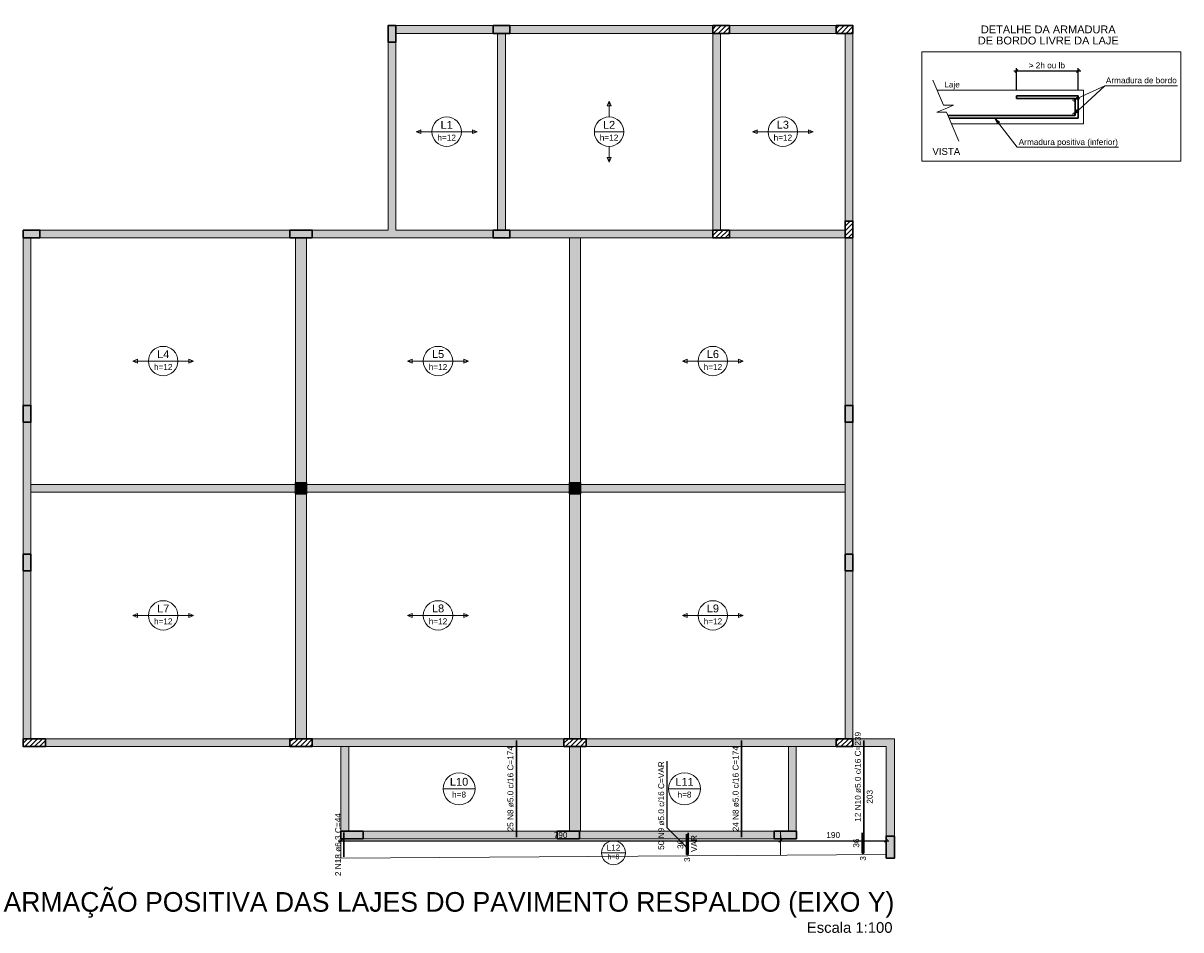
# Model space of a CAD drawing. Header units: millimetres. Extents: x 1434 to 2277, y -793 to -278.
# Tile 7 of 111: x 1501 to 1543, y -755 to -723. Entities that reach past the tile are written whole.
import ezdxf

# ---------------------------------------------------------------- set-up
doc = ezdxf.new("R2010")
doc.units = ezdxf.units.MM
doc.linetypes.add('DASHDOT', pattern=[25.4, 12.7, -6.35, 0, -6.35])
for name, color, linetype, lineweight in [('Cotas', 1, 'Continuous', 0), ('Descrição da armadura', 7, 'Continuous', 5), ('DT-Arm complementar', 5, 'Continuous', 5), ('DT-Armadura', 1, 'Continuous', 30), ('DT-Armadura positiva', 2, 'Continuous', 30), ('DT-Cotas', 9, 'Continuous', 5), ('DT-Forma', 5, 'Continuous', 5), ('DT-Hachura pilar em laje', 252, 'Continuous', 5), ('DT-Hachura viga em laje', 254, 'Continuous', 5), ('DT-Indicações', 9, 'Continuous', 5), ('DT-Pontilhado', 9, 'DASHDOT', 5), ('DT-Relação do aço', 250, 'Continuous', 5), ('DT-Textos', 7, 'Continuous', 5), ('DT-Título', 250, 'Continuous', 20), ('FO-Pilares', 4, 'Continuous', 30), ('FO-Vigas', 1, 'Continuous', 20), ('Textos armaduras', 7, 'Continuous', 5)]:
    doc.layers.add(name, color=color, linetype=linetype, lineweight=lineweight)
doc.styles.add('ARIAL', font='arial.ttf')
doc.styles.get("Standard").update_dxf_attribs({"font": 'arial.ttf'})
doc.dimstyles.get("Standard").update_dxf_attribs({"dimtxt": 0.18, "dimasz": 0.18, "dimexe": 0.18, "dimexo": 0.0625, "dimgap": 0.09, "dimtad": 0, "dimtih": 1, "dimtoh": 1, "dimdec": 4, "dimzin": 0, "dimdsep": 46, "dimtxsty": 'Standard', "dimcen": 0.09, "dimadec": 0, "dimazin": 0, "dimtfac": 1, "dimtdec": 4, "dimtofl": 0, "dimtmove": 0, "dimatfit": 3, "dimfxl": 1, "dimtolj": 1, "dimtzin": 0, "dimarcsym": 0})
doc.dimstyles.new('UM_50.000000', dxfattribs={"dimtxt": 0.18, "dimasz": 0.1, "dimexe": 0.1, "dimexo": 0.2, "dimgap": 0, "dimtad": 1, "dimtih": 1, "dimtoh": 1, "dimdec": 1, "dimlfac": 50, "dimzin": 0, "dimdsep": 46, "dimtxsty": 'Standard', "dimcen": 0.09, "dimdle": 0.1, "dimadec": 1, "dimazin": 2, "dimtfac": 1, "dimtdec": 4, "dimtofl": 0, "dimtmove": 0, "dimatfit": 3, "dimfxl": 1, "dimtolj": 1, "dimarcsym": 0})
pattern_1 = [(45, (1495.80245, -1622.31054), (-0.088388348, 0.088388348), [])]

# ---------------------------------------------------------------- blocks, each defined once
blk = doc.blocks.new('_Oblique')
at = {"color": 0, "linetype": 'ByBlock', "lineweight": -2}
blk.add_line((-0.5, -0.5), (0.5, 0.5), dxfattribs=at)
blk = doc.blocks.new('*D714')
at = {"layer": 'DT-Cotas', "color": 0, "lineweight": -2, "transparency": 16777216}
for p, q in [((1512.489, -751.96), (1528.489, -751.96)), ((1512.589, -751.76), (1512.589, -751.86)), ((1528.389, -751.76), (1528.389, -751.86))]:
    blk.add_line(p, q, dxfattribs=at)
at = {"layer": 'DT-Cotas', "color": 0, "lineweight": -2, "transparency": 16777216, "xscale": 0.1, "yscale": 0.1, "zscale": 0.1, "rotation": 180}
blk.add_blockref('_Oblique', (1512.589, -751.96), dxfattribs=at)
at = {"layer": 'DT-Cotas', "color": 0, "lineweight": -2, "transparency": 16777216, "xscale": 0.1, "yscale": 0.1, "zscale": 0.1}
blk.add_blockref('_Oblique', (1528.389, -751.96), dxfattribs=at)
at = {"layer": 'DT-Cotas', "color": 7, "transparency": 16777216, "insert": (1520.489, -751.748), "char_height": 0.2118, "attachment_point": 5, "rotation": 0.0057, "style": 'ARIAL'}
blk.add_mtext('\\A1;790', dxfattribs=at)
blk = doc.blocks.new('*D715')
at = {"layer": 'DT-Cotas', "color": 0, "lineweight": -2, "transparency": 16777216}
for p, q in [((1528.289, -751.96), (1532.289, -751.96)), ((1528.389, -751.76), (1528.389, -751.86)), ((1532.189, -751.76), (1532.189, -751.86))]:
    blk.add_line(p, q, dxfattribs=at)
at = {"layer": 'DT-Cotas', "color": 0, "lineweight": -2, "transparency": 16777216, "xscale": 0.1, "yscale": 0.1, "zscale": 0.1, "rotation": 180}
blk.add_blockref('_Oblique', (1528.389, -751.96), dxfattribs=at)
at = {"layer": 'DT-Cotas', "color": 0, "lineweight": -2, "transparency": 16777216, "xscale": 0.1, "yscale": 0.1, "zscale": 0.1}
blk.add_blockref('_Oblique', (1532.189, -751.96), dxfattribs=at)
at = {"layer": 'DT-Cotas', "color": 7, "transparency": 16777216, "insert": (1530.289, -751.748), "char_height": 0.2118, "attachment_point": 5, "rotation": 0.0057, "style": 'ARIAL'}
blk.add_mtext('\\A1;190', dxfattribs=at)
blk = doc.blocks.new('*D716')
at = {"layer": 'DT-Relação do aço', "color": 0, "linetype": 'Continuous', "lineweight": -2, "transparency": 16777216}
for p, q in [((1536.881, -724.97), (1536.881, -724.175)), ((1539.091, -724.97), (1539.091, -724.175)), ((1536.781, -724.275), (1539.191, -724.275))]:
    blk.add_line(p, q, dxfattribs=at)
at = {"layer": 'DT-Relação do aço', "color": 0, "linetype": 'Continuous', "lineweight": -2, "transparency": 16777216, "xscale": 0.1, "yscale": 0.1, "zscale": 0.1, "rotation": 180}
blk.add_blockref('_Oblique', (1536.881, -724.275), dxfattribs=at)
at = {"layer": 'DT-Relação do aço', "color": 0, "linetype": 'Continuous', "lineweight": -2, "transparency": 16777216, "xscale": 0.1, "yscale": 0.1, "zscale": 0.1}
blk.add_blockref('_Oblique', (1539.091, -724.275), dxfattribs=at)

msp = doc.modelspace()

# ---------------------------------------------------------------- hatches: boundary and pattern name
at = {"layer": 'DT-Hachura pilar em laje', "linetype": 'Continuous'}
for points in [[(1514.2824, -723.2435), (1514.4224, -723.2435), (1514.5624, -723.2435), (1514.5624, -722.9435), (1514.5624, -722.6435), (1514.4224, -722.6435), (1514.2824, -722.6435), (1514.2824, -722.9435)], [(1518.0624, -722.6435), (1518.0624, -722.7835), (1518.0624, -722.9235), (1518.3624, -722.9235), (1518.6624, -722.9235), (1518.6624, -722.7835), (1518.6624, -722.6435), (1518.3624, -722.6435)], [(1501.1648, -729.9931), (1501.1648, -730.1331), (1501.1648, -730.2731), (1501.4648, -730.2731), (1501.7648, -730.2731), (1501.7648, -730.1331), (1501.7648, -729.9931), (1501.4648, -729.9931)], [(1510.756, -729.9931), (1510.756, -730.1331), (1510.756, -730.2731), (1511.156, -730.2731), (1511.556, -730.2731), (1511.556, -730.1331), (1511.556, -729.9931), (1511.156, -729.9931)], [(1518.0624, -729.9931), (1518.0624, -730.1331), (1518.0624, -730.2731), (1518.3624, -730.2731), (1518.6624, -730.2731), (1518.6624, -730.1331), (1518.6624, -729.9931), (1518.3624, -729.9931)], [(1501.1648, -736.9031), (1501.3048, -736.9031), (1501.4448, -736.9031), (1501.4448, -736.6031), (1501.4448, -736.3031), (1501.3048, -736.3031), (1501.1648, -736.3031), (1501.1648, -736.6031)], [(1530.7186, -736.9031), (1530.8586, -736.9031), (1530.9986, -736.9031), (1530.9986, -736.6031), (1530.9986, -736.3031), (1530.8586, -736.3031), (1530.7186, -736.3031), (1530.7186, -736.6031)], [(1510.956, -739.4783), (1511.156, -739.4783), (1511.356, -739.4783), (1511.356, -739.2783), (1511.356, -739.0783), (1511.156, -739.0783), (1510.956, -739.0783), (1510.956, -739.2783)], [(1520.8074, -739.4783), (1521.0074, -739.4783), (1521.2074, -739.4783), (1521.2074, -739.2783), (1521.2074, -739.0783), (1521.0074, -739.0783), (1520.8074, -739.0783), (1520.8074, -739.2783)], [(1501.1648, -742.2535), (1501.3048, -742.2535), (1501.4448, -742.2535), (1501.4448, -741.9535), (1501.4448, -741.6535), (1501.3048, -741.6535), (1501.1648, -741.6535), (1501.1648, -741.9535)], [(1530.7186, -742.2535), (1530.8586, -742.2535), (1530.9986, -742.2535), (1530.9986, -741.9535), (1530.9986, -741.6535), (1530.8586, -741.6535), (1530.7186, -741.6535), (1530.7186, -741.9535)], [(1512.5886, -751.6035), (1512.5886, -751.7435), (1512.5886, -751.8835), (1512.9886, -751.8835), (1513.3886, -751.8835), (1513.3886, -751.7435), (1513.3886, -751.6035), (1512.9886, -751.6035)], [(1520.3686, -751.6035), (1520.3686, -751.7435), (1520.3686, -751.8835), (1520.7686, -751.8835), (1521.1686, -751.8835), (1521.1686, -751.7435), (1521.1686, -751.6035), (1520.7686, -751.6035)], [(1528.1686, -751.6035), (1528.1686, -751.7435), (1528.1686, -751.8835), (1528.5686, -751.8835), (1528.9686, -751.8835), (1528.9686, -751.7435), (1528.9686, -751.6035), (1528.5686, -751.6035)], [(1532.1894, -752.5835), (1532.3394, -752.5835), (1532.4894, -752.5835), (1532.4894, -752.1835), (1532.4894, -751.7835), (1532.3394, -751.7835), (1532.1894, -751.7835), (1532.1894, -752.1835)]]:
    msp.add_hatch(color=256, dxfattribs=at).paths.add_polyline_path(points)
h = msp.add_hatch(dxfattribs=at)
h.set_pattern_fill('ANSI31', color=256, style=0)
h.set_pattern_definition(pattern_1)
h.paths.add_polyline_path([(1525.9592, -722.6435), (1525.9592, -722.7835), (1525.9592, -722.9235), (1526.2592, -722.9235), (1526.5592, -722.9235), (1526.5592, -722.7835), (1526.5592, -722.6435), (1526.2592, -722.6435)])
h = msp.add_hatch(dxfattribs=at)
h.set_pattern_fill('ANSI31', color=256, style=0)
h.set_pattern_definition(pattern_1)
h.paths.add_polyline_path([(1530.3984, -722.6435), (1530.3984, -722.7835), (1530.3984, -722.9235), (1530.6984, -722.9235), (1530.9984, -722.9235), (1530.9984, -722.7835), (1530.9984, -722.6435), (1530.6984, -722.6435)])
h = msp.add_hatch(dxfattribs=at)
h.set_pattern_fill('ANSI31', color=256, style=0)
h.set_pattern_definition(pattern_1)
h.paths.add_polyline_path([(1525.9592, -729.9931), (1525.9592, -730.1331), (1525.9592, -730.2731), (1526.2592, -730.2731), (1526.5592, -730.2731), (1526.5592, -730.1331), (1526.5592, -729.9931), (1526.2592, -729.9931)])
h = msp.add_hatch(dxfattribs=at)
h.set_pattern_fill('ANSI31', color=256, style=0)
h.set_pattern_definition(pattern_1)
h.paths.add_polyline_path([(1530.7184, -730.2731), (1530.8584, -730.2731), (1530.9984, -730.2731), (1530.9984, -729.9731), (1530.9984, -729.6731), (1530.8584, -729.6731), (1530.7184, -729.6731), (1530.7184, -729.9731)])
h = msp.add_hatch(dxfattribs=at)
h.set_pattern_fill('ANSI31', color=256, style=0)
h.set_pattern_definition(pattern_1)
h.paths.add_polyline_path([(1501.1648, -748.2835), (1501.1648, -748.4235), (1501.1648, -748.5635), (1501.5648, -748.5635), (1501.9648, -748.5635), (1501.9648, -748.4235), (1501.9648, -748.2835), (1501.5648, -748.2835)])
h = msp.add_hatch(dxfattribs=at)
h.set_pattern_fill('ANSI31', color=256, style=0)
h.set_pattern_definition(pattern_1)
h.paths.add_polyline_path([(1510.756, -748.2835), (1510.756, -748.4235), (1510.756, -748.5635), (1511.156, -748.5635), (1511.556, -748.5635), (1511.556, -748.4235), (1511.556, -748.2835), (1511.156, -748.2835)])
h = msp.add_hatch(dxfattribs=at)
h.set_pattern_fill('ANSI31', color=256, style=0)
h.set_pattern_definition(pattern_1)
h.paths.add_polyline_path([(1520.6074, -748.2835), (1520.6074, -748.4235), (1520.6074, -748.5635), (1521.0074, -748.5635), (1521.4074, -748.5635), (1521.4074, -748.4235), (1521.4074, -748.2835), (1521.0074, -748.2835)])
h = msp.add_hatch(dxfattribs=at)
h.set_pattern_fill('ANSI31', color=256, style=0)
h.set_pattern_definition(pattern_1)
h.paths.add_polyline_path([(1530.3984, -748.2835), (1530.3984, -748.4235), (1530.3984, -748.5635), (1530.6984, -748.5635), (1530.9984, -748.5635), (1530.9984, -748.4235), (1530.9984, -748.2835), (1530.6984, -748.2835)])
at = {"layer": 'DT-Hachura viga em laje', "linetype": 'Continuous'}
for points in [[(1518.0624, -722.6435), (1518.0624, -722.6435), (1514.5624, -722.6435), (1514.5624, -722.9235), (1518.0624, -722.9235), (1518.0624, -722.6435)], [(1518.5022, -722.9235), (1518.5022, -722.9235), (1518.2224, -722.9235), (1518.2224, -729.9931), (1518.5022, -729.9931), (1518.5022, -722.9235)], [(1525.9592, -722.6435), (1525.9592, -722.6435), (1518.6624, -722.6435), (1518.6624, -722.9235), (1525.9592, -722.9235), (1525.9592, -722.6435)], [(1526.2392, -722.9235), (1526.2392, -722.9235), (1525.9592, -722.9235), (1525.9592, -729.9931), (1526.2392, -729.9931), (1526.2392, -722.9235)], [(1530.3984, -722.6437), (1530.3984, -722.6437), (1526.5592, -722.6437), (1526.5592, -722.9235), (1530.3984, -722.9235), (1530.3984, -722.6437)], [(1530.9984, -722.9235), (1530.9984, -722.9235), (1530.7184, -722.9235), (1530.7184, -723.4735), (1530.9984, -723.4735), (1530.9984, -722.9235)], [(1514.5624, -729.9931), (1514.5624, -729.9931), (1514.5624, -723.2435), (1514.2824, -723.2435), (1514.2824, -729.9931), (1514.4224, -730.1331), (1514.5624, -729.9931)], [(1530.9984, -723.4735), (1530.9984, -723.4735), (1530.7184, -723.4735), (1530.7184, -729.6731), (1530.9984, -729.6731), (1530.9984, -723.4735)], [(1501.7648, -729.9931), (1501.7648, -729.9931), (1501.7648, -730.2733), (1510.756, -730.2733), (1510.756, -729.9931), (1501.7648, -729.9931)], [(1514.4224, -730.1331), (1514.4224, -730.1331), (1514.2824, -729.9931), (1511.556, -729.9931), (1511.556, -730.2731), (1514.4224, -730.2731), (1514.4224, -730.1331)], [(1518.0624, -729.9931), (1518.0624, -729.9931), (1514.5624, -729.9931), (1514.4224, -730.1331), (1514.4224, -730.2731), (1518.0624, -730.2731), (1518.0624, -729.9931)], [(1521.0074, -729.9931), (1521.0074, -729.9931), (1518.6624, -729.9931), (1518.6624, -730.2731), (1521.0074, -730.2731), (1521.0074, -729.9931)], [(1525.9592, -729.9931), (1525.9592, -729.9931), (1521.0074, -729.9931), (1521.0074, -730.2731), (1525.9592, -730.2731), (1525.9592, -729.9931)], [(1530.7184, -729.9931), (1530.7184, -729.9931), (1526.5592, -729.9931), (1526.5592, -730.2731), (1530.7184, -730.2731), (1530.7184, -729.9931)], [(1501.4448, -730.2731), (1501.4448, -730.2731), (1501.1648, -730.2731), (1501.1648, -730.8131), (1501.4448, -730.8131), (1501.4448, -730.2731)], [(1511.356, -730.2731), (1511.356, -730.2731), (1510.956, -730.2731), (1510.956, -739.0783), (1511.356, -739.0783), (1511.356, -730.2731)], [(1521.2074, -730.2731), (1521.2074, -730.2731), (1521.0074, -730.1331), (1520.8074, -730.2731), (1520.8074, -739.0783), (1521.2074, -739.0783), (1521.2074, -730.2731)], [(1530.9984, -730.2731), (1530.9984, -730.2731), (1530.7184, -730.2731), (1530.7184, -736.3033), (1530.9984, -736.3033), (1530.9984, -730.2731)], [(1501.4448, -730.8131), (1501.4448, -730.8131), (1501.1648, -730.8131), (1501.1648, -736.3033), (1501.4448, -736.3033), (1501.4448, -730.8131)], [(1501.4448, -736.9033), (1501.4448, -736.9033), (1501.1648, -736.9033), (1501.1648, -739.2783), (1501.4448, -739.2783), (1501.4448, -736.9033)], [(1530.9984, -736.9033), (1530.9984, -736.9033), (1530.7184, -736.9033), (1530.7184, -739.2783), (1530.9984, -739.2783), (1530.9984, -736.9033)], [(1510.956, -739.1383), (1510.956, -739.1383), (1501.4448, -739.1383), (1501.3048, -739.2783), (1501.4448, -739.4181), (1510.956, -739.4181), (1510.956, -739.1383)], [(1520.8072, -739.1383), (1520.8072, -739.1383), (1511.356, -739.1383), (1511.356, -739.4181), (1520.8072, -739.4181), (1520.8072, -739.1383)], [(1530.8584, -739.2783), (1530.8584, -739.2783), (1530.7184, -739.1383), (1521.2074, -739.1383), (1521.2074, -739.4181), (1530.7184, -739.4181), (1530.8584, -739.2783)], [(1501.4448, -739.2783), (1501.4448, -739.2783), (1501.1648, -739.2783), (1501.1648, -741.6535), (1501.4448, -741.6535), (1501.4448, -739.2783)], [(1511.356, -739.4783), (1511.356, -739.4783), (1510.956, -739.4783), (1510.956, -748.2835), (1511.356, -748.2835), (1511.356, -739.4783)], [(1521.2072, -739.4783), (1521.2072, -739.4783), (1520.8074, -739.4783), (1520.8074, -748.2835), (1521.2072, -748.2835), (1521.2072, -739.4783)], [(1530.9984, -739.2783), (1530.9984, -739.2783), (1530.7184, -739.2783), (1530.7184, -741.6535), (1530.9984, -741.6535), (1530.9984, -739.2783)], [(1501.4448, -742.2535), (1501.4448, -742.2535), (1501.1648, -742.2535), (1501.1648, -747.7035), (1501.4448, -747.7035), (1501.4448, -742.2535)], [(1530.9984, -742.2535), (1530.9984, -742.2535), (1530.7184, -742.2535), (1530.7184, -747.6535), (1530.9984, -747.6535), (1530.9984, -742.2535)], [(1501.4448, -747.7035), (1501.4448, -747.7035), (1501.1648, -747.7035), (1501.1648, -748.2835), (1501.4448, -748.2835), (1501.4448, -747.7035)], [(1530.9984, -747.6535), (1530.9984, -747.6535), (1530.7184, -747.6535), (1530.7184, -748.2835), (1530.9984, -748.2835), (1530.9984, -747.6535)], [(1510.756, -748.2835), (1510.756, -748.2835), (1501.9648, -748.2835), (1501.9648, -748.5635), (1510.756, -748.5635), (1510.756, -748.2835)], [(1512.7288, -748.2835), (1512.7288, -748.2835), (1511.556, -748.2835), (1511.556, -748.5635), (1512.7288, -748.5635), (1512.7288, -748.2835)], [(1520.6074, -748.2835), (1520.6074, -748.2835), (1512.7288, -748.2835), (1512.7288, -748.5635), (1520.6074, -748.5635), (1520.6074, -748.2835)], [(1528.8186, -748.2835), (1528.8186, -748.2835), (1521.4074, -748.2835), (1521.4074, -748.5635), (1528.8186, -748.5635), (1528.8186, -748.2835)], [(1530.3984, -748.2835), (1530.3984, -748.2835), (1528.8186, -748.2835), (1528.8186, -748.5635), (1530.3984, -748.5635), (1530.3984, -748.2835)], [(1531.5886, -748.2835), (1531.5886, -748.2835), (1530.9984, -748.2835), (1530.9984, -748.5635), (1531.5886, -748.5635), (1531.5886, -748.2835)], [(1532.4894, -748.2835), (1532.4894, -748.2835), (1531.5886, -748.2835), (1531.5886, -748.5635), (1532.1894, -748.5635), (1532.4894, -748.2835)], [(1532.4894, -748.2835), (1532.4894, -748.2835), (1532.1894, -748.5635), (1532.1894, -751.7835), (1532.4894, -751.7835), (1532.4894, -748.2835)], [(1512.8688, -748.5635), (1512.8688, -748.5635), (1512.7288, -748.4235), (1512.5888, -748.5635), (1512.5888, -751.6035), (1512.8688, -751.6035), (1512.8688, -748.5635)], [(1521.2074, -748.5635), (1521.2074, -748.5635), (1520.8074, -748.5635), (1520.8074, -751.6035), (1521.2074, -751.6035), (1521.2074, -748.5635)], [(1528.9586, -748.5635), (1528.9586, -748.5635), (1528.8186, -748.4235), (1528.6786, -748.5635), (1528.6786, -751.6035), (1528.9586, -751.6035), (1528.9586, -748.5635)], [(1513.3888, -751.8835), (1513.3888, -751.8835), (1520.3684, -751.8835), (1520.3684, -751.6035), (1513.3888, -751.6035), (1513.3888, -751.8835)], [(1521.1686, -751.8835), (1521.1686, -751.8835), (1528.1686, -751.8835), (1528.1686, -751.6035), (1521.1686, -751.6035), (1521.1686, -751.8835)]]:
    msp.add_hatch(color=256, dxfattribs=at).paths.add_polyline_path(points)

# ---------------------------------------------------------------- linework, layer by layer
at = {"layer": 'Cotas'}
msp.add_lwpolyline([(1533.4802, -723.5819), (1542.7882, -723.5819), (1542.7882, -727.5219), (1533.4802, -727.5219), (1533.4802, -723.5819), (1533.4802, -723.5819), (1533.4802, -723.5819)], close=True, dxfattribs=at)
at = {"layer": 'DT-Arm complementar'}
for centre in [(1538.9482, -725.3159), (1538.9472, -725.8249)]:
    msp.add_circle(centre, 0.0391, dxfattribs=at)
at = {"layer": 'DT-Armadura'}
for p, q in [((1539.0912, -725.1699), (1536.8812, -725.1699)), ((1536.8812, -725.1699), (1536.8812, -725.2699)), ((1538.9912, -725.2699), (1536.8812, -725.2699)), ((1538.9912, -725.8699), (1538.9912, -725.2699)), ((1539.0912, -725.9699), (1539.0912, -725.1699)), ((1534.4102, -725.8699), (1538.9912, -725.8699)), ((1534.4532, -725.9699), (1539.0912, -725.9699))]:
    msp.add_line(p, q, dxfattribs=at)
at = {"layer": 'DT-Armadura positiva'}
for p, q in [((1518.9021, -751.8235), (1518.9021, -748.3435)), ((1526.9976, -751.8235), (1526.9976, -748.3435)), ((1531.3913, -752.4002), (1531.3913, -748.3435)), ((1512.6886, -752.5328), (1512.6886, -751.6535)), ((1525.011, -751.7185), (1525.011, -752.445)), ((1525.071, -752.445), (1525.071, -751.6635)), ((1531.3313, -751.6737), (1531.3313, -752.4002)), ((1525.011, -752.445), (1525.071, -752.445)), ((1531.3313, -752.4002), (1531.3913, -752.4002))]:
    msp.add_line(p, q, dxfattribs=at)
at = {"layer": 'DT-Forma'}
for p, q in [((1533.8762, -724.5999), (1534.2582, -725.5059)), ((1534.0322, -724.9699), (1539.2912, -724.9699)), ((1539.2912, -724.9699), (1539.2912, -726.1699)), ((1534.3122, -725.6349), (1534.0112, -725.7609)), ((1534.0112, -725.7609), (1534.3642, -725.7609)), ((1534.6142, -725.5059), (1534.2582, -725.5059)), ((1534.6142, -725.5059), (1534.3122, -725.6349)), ((1534.3642, -725.7609), (1534.8012, -726.7929)), ((1539.2912, -726.1699), (1534.5372, -726.1699))]:
    msp.add_line(p, q, dxfattribs=at)
at = {"layer": 'DT-Indicações'}
for p, q in [((1538.9482, -725.3159), (1540.0592, -724.8079)), ((1538.9492, -725.8299), (1540.0592, -724.8079)), ((1540.0592, -724.8079), (1542.6682, -724.8079)), ((1536.1132, -725.9919), (1536.9082, -727.0119)), ((1536.9082, -727.0119), (1540.5482, -727.0119))]:
    msp.add_line(p, q, dxfattribs=at)
for points in [[(1538.9482, -725.3159), (1539.145, -725.2821), (1539.1017, -725.1875), (1538.9482, -725.3159)], [(1538.9492, -725.8299), (1539.1258, -725.7367), (1539.0553, -725.6602), (1538.9492, -725.8299)], [(1536.1132, -725.9919), (1536.1916, -726.1755), (1536.2737, -726.1116), (1536.1132, -725.9919)]]:
    msp.add_lwpolyline(points, dxfattribs=at)
at = {"layer": 'DT-Pontilhado', "ltscale": 0.2}
msp.add_line((1528.3892, -752.4749), (1528.3892, -751.6035), dxfattribs=at)
at = {"layer": 'DT-Textos'}
for p, q in [((1522.2308, -725.364), (1522.1602, -725.5335)), ((1522.3014, -725.5335), (1522.2308, -725.364)), ((1522.1602, -725.5335), (1522.3014, -725.5335)), ((1515.4675, -726.3877), (1515.2981, -726.4583)), ((1515.2981, -726.4583), (1515.4675, -726.5289)), ((1515.4675, -726.5289), (1515.4675, -726.3877)), ((1515.8629, -726.4583), (1516.9219, -726.4583)), ((1517.4867, -726.4583), (1517.3172, -726.3877)), ((1517.3172, -726.3877), (1517.3172, -726.5289)), ((1517.3172, -726.5289), (1517.4867, -726.4583)), ((1521.7013, -726.4583), (1522.7603, -726.4583)), ((1527.5539, -726.3877), (1527.3845, -726.4583)), ((1527.3845, -726.4583), (1527.5539, -726.5289)), ((1527.5539, -726.5289), (1527.5539, -726.3877)), ((1527.9493, -726.4583), (1529.0083, -726.4583)), ((1529.5731, -726.4583), (1529.4036, -726.3877)), ((1529.4036, -726.3877), (1529.4036, -726.5289)), ((1529.4036, -726.5289), (1529.5731, -726.4583)), ((1522.3014, -727.3832), (1522.1602, -727.3832)), ((1522.1602, -727.3832), (1522.2308, -727.5526)), ((1522.2308, -727.5526), (1522.3014, -727.3832)), ((1505.2755, -734.6351), (1505.1061, -734.7057)), ((1505.2755, -734.7763), (1505.2755, -734.6351)), ((1507.2947, -734.7057), (1507.1252, -734.6351)), ((1507.1252, -734.6351), (1507.1252, -734.7763)), ((1515.1568, -734.6351), (1514.9874, -734.7057)), ((1515.1568, -734.7763), (1515.1568, -734.6351)), ((1517.176, -734.7057), (1517.0065, -734.6351)), ((1517.0065, -734.6351), (1517.0065, -734.7763)), ((1525.0381, -734.6351), (1524.8687, -734.7057)), ((1525.0381, -734.7763), (1525.0381, -734.6351)), ((1527.0573, -734.7057), (1526.8878, -734.6351)), ((1526.8878, -734.6351), (1526.8878, -734.7763)), ((1505.1061, -734.7057), (1505.2755, -734.7763)), ((1505.6709, -734.7057), (1506.7299, -734.7057)), ((1507.1252, -734.7763), (1507.2947, -734.7057)), ((1514.9874, -734.7057), (1515.1568, -734.7763)), ((1515.5522, -734.7057), (1516.6112, -734.7057)), ((1517.0065, -734.7763), (1517.176, -734.7057)), ((1524.8687, -734.7057), (1525.0381, -734.7763)), ((1525.4335, -734.7057), (1526.4925, -734.7057)), ((1526.8878, -734.7763), (1527.0573, -734.7057)), ((1505.2755, -743.7803), (1505.1061, -743.8509)), ((1505.2755, -743.9215), (1505.2755, -743.7803)), ((1507.2947, -743.8509), (1507.1252, -743.7803)), ((1507.1252, -743.7803), (1507.1252, -743.9215)), ((1515.1568, -743.7803), (1514.9874, -743.8509)), ((1515.1568, -743.9215), (1515.1568, -743.7803)), ((1517.176, -743.8509), (1517.0065, -743.7803)), ((1517.0065, -743.7803), (1517.0065, -743.9215)), ((1525.0381, -743.7803), (1524.8687, -743.8509)), ((1525.0381, -743.9215), (1525.0381, -743.7803)), ((1527.0573, -743.8509), (1526.8878, -743.7803)), ((1526.8878, -743.7803), (1526.8878, -743.9215)), ((1505.1061, -743.8509), (1505.2755, -743.9215)), ((1505.6709, -743.8509), (1506.7299, -743.8509)), ((1507.1252, -743.9215), (1507.2947, -743.8509)), ((1514.9874, -743.8509), (1515.1568, -743.9215)), ((1515.5522, -743.8509), (1516.6112, -743.8509)), ((1517.0065, -743.9215), (1517.176, -743.8509)), ((1524.8687, -743.8509), (1525.0381, -743.9215)), ((1525.4335, -743.8509), (1526.4925, -743.8509)), ((1526.8878, -743.9215), (1527.0573, -743.8509)), ((1516.2633, -750.0835), (1517.4126, -750.0835)), ((1524.3683, -750.0835), (1525.5176, -750.0835)), ((1521.9578, -752.3835), (1522.8198, -752.3835))]:
    msp.add_line(p, q, dxfattribs=at)
for points in [[(1522.2308, -725.9288), (1522.2308, -725.364)], [(1515.8629, -726.4583), (1515.2981, -726.4583)], [(1516.9219, -726.4583), (1517.4867, -726.4583)], [(1527.9493, -726.4583), (1527.3845, -726.4583)], [(1529.0083, -726.4583), (1529.5731, -726.4583)], [(1522.2308, -726.9878), (1522.2308, -727.5526)], [(1505.6709, -734.7057), (1505.1061, -734.7057)], [(1506.7299, -734.7057), (1507.2947, -734.7057)], [(1515.5522, -734.7057), (1514.9874, -734.7057)], [(1516.6112, -734.7057), (1517.176, -734.7057)], [(1525.4335, -734.7057), (1524.8687, -734.7057)], [(1526.4925, -734.7057), (1527.0573, -734.7057)], [(1505.6709, -743.8509), (1505.1061, -743.8509)], [(1506.7299, -743.8509), (1507.2947, -743.8509)], [(1515.5522, -743.8509), (1514.9874, -743.8509)], [(1516.6112, -743.8509), (1517.176, -743.8509)], [(1525.4335, -743.8509), (1524.8687, -743.8509)], [(1526.4925, -743.8509), (1527.0573, -743.8509)]]:
    msp.add_lwpolyline(points, dxfattribs=at)
for centre, radius in [((1516.3924, -726.4583), 0.5295), ((1522.2308, -726.4583), 0.5295), ((1528.4788, -726.4583), 0.5295), ((1506.2004, -734.7057), 0.5295), ((1516.0817, -734.7057), 0.5295), ((1525.963, -734.7057), 0.5295), ((1506.2004, -743.8509), 0.5295), ((1516.0817, -743.8509), 0.5295), ((1525.963, -743.8509), 0.5295), ((1516.838, -750.0835), 0.5746), ((1524.943, -750.0835), 0.5746), ((1522.3888, -752.3835), 0.431)]:
    msp.add_circle(centre, radius, dxfattribs=at)
at = {"layer": 'FO-Pilares'}
for points in [[(1514.2824, -723.2435), (1514.4224, -723.2435), (1514.5624, -723.2435), (1514.5624, -722.9435), (1514.5624, -722.6435), (1514.4224, -722.6435), (1514.2824, -722.6435), (1514.2824, -722.9435), (1514.2824, -723.2435)], [(1518.0624, -722.6435), (1518.0624, -722.7835), (1518.0624, -722.9235), (1518.3624, -722.9235), (1518.6624, -722.9235), (1518.6624, -722.7835), (1518.6624, -722.6435), (1518.3624, -722.6435), (1518.0624, -722.6435)], [(1525.9592, -722.6435), (1525.9592, -722.7835), (1525.9592, -722.9235), (1526.2592, -722.9235), (1526.5592, -722.9235), (1526.5592, -722.7835), (1526.5592, -722.6435), (1526.2592, -722.6435), (1525.9592, -722.6435)], [(1530.3984, -722.6435), (1530.3984, -722.7835), (1530.3984, -722.9235), (1530.6984, -722.9235), (1530.9984, -722.9235), (1530.9984, -722.7835), (1530.9984, -722.6435), (1530.6984, -722.6435), (1530.3984, -722.6435)], [(1501.1648, -729.9931), (1501.1648, -730.1331), (1501.1648, -730.2731), (1501.4648, -730.2731), (1501.7648, -730.2731), (1501.7648, -730.1331), (1501.7648, -729.9931), (1501.4648, -729.9931), (1501.1648, -729.9931)], [(1510.756, -729.9931), (1510.756, -730.1331), (1510.756, -730.2731), (1511.156, -730.2731), (1511.556, -730.2731), (1511.556, -730.1331), (1511.556, -729.9931), (1511.156, -729.9931), (1510.756, -729.9931)], [(1518.0624, -729.9931), (1518.0624, -730.1331), (1518.0624, -730.2731), (1518.3624, -730.2731), (1518.6624, -730.2731), (1518.6624, -730.1331), (1518.6624, -729.9931), (1518.3624, -729.9931), (1518.0624, -729.9931)], [(1525.9592, -729.9931), (1525.9592, -730.1331), (1525.9592, -730.2731), (1526.2592, -730.2731), (1526.5592, -730.2731), (1526.5592, -730.1331), (1526.5592, -729.9931), (1526.2592, -729.9931), (1525.9592, -729.9931)], [(1530.7184, -730.2731), (1530.8584, -730.2731), (1530.9984, -730.2731), (1530.9984, -729.9731), (1530.9984, -729.6731), (1530.8584, -729.6731), (1530.7184, -729.6731), (1530.7184, -729.9731), (1530.7184, -730.2731)], [(1501.1648, -736.9031), (1501.3048, -736.9031), (1501.4448, -736.9031), (1501.4448, -736.6031), (1501.4448, -736.3031), (1501.3048, -736.3031), (1501.1648, -736.3031), (1501.1648, -736.6031), (1501.1648, -736.9031)], [(1530.7186, -736.9031), (1530.8586, -736.9031), (1530.9986, -736.9031), (1530.9986, -736.6031), (1530.9986, -736.3031), (1530.8586, -736.3031), (1530.7186, -736.3031), (1530.7186, -736.6031), (1530.7186, -736.9031)], [(1510.956, -739.4783), (1511.156, -739.4783), (1511.356, -739.4783), (1511.356, -739.2783), (1511.356, -739.0783), (1511.156, -739.0783), (1510.956, -739.0783), (1510.956, -739.2783), (1510.956, -739.4783)], [(1520.8074, -739.4783), (1521.0074, -739.4783), (1521.2074, -739.4783), (1521.2074, -739.2783), (1521.2074, -739.0783), (1521.0074, -739.0783), (1520.8074, -739.0783), (1520.8074, -739.2783), (1520.8074, -739.4783)], [(1501.1648, -742.2535), (1501.3048, -742.2535), (1501.4448, -742.2535), (1501.4448, -741.9535), (1501.4448, -741.6535), (1501.3048, -741.6535), (1501.1648, -741.6535), (1501.1648, -741.9535), (1501.1648, -742.2535)], [(1530.7186, -742.2535), (1530.8586, -742.2535), (1530.9986, -742.2535), (1530.9986, -741.9535), (1530.9986, -741.6535), (1530.8586, -741.6535), (1530.7186, -741.6535), (1530.7186, -741.9535), (1530.7186, -742.2535)], [(1501.1648, -748.2835), (1501.1648, -748.4235), (1501.1648, -748.5635), (1501.5648, -748.5635), (1501.9648, -748.5635), (1501.9648, -748.4235), (1501.9648, -748.2835), (1501.5648, -748.2835), (1501.1648, -748.2835)], [(1510.756, -748.2835), (1510.756, -748.4235), (1510.756, -748.5635), (1511.156, -748.5635), (1511.556, -748.5635), (1511.556, -748.4235), (1511.556, -748.2835), (1511.156, -748.2835), (1510.756, -748.2835)], [(1520.6074, -748.2835), (1520.6074, -748.4235), (1520.6074, -748.5635), (1521.0074, -748.5635), (1521.4074, -748.5635), (1521.4074, -748.4235), (1521.4074, -748.2835), (1521.0074, -748.2835), (1520.6074, -748.2835)], [(1530.3984, -748.2835), (1530.3984, -748.4235), (1530.3984, -748.5635), (1530.6984, -748.5635), (1530.9984, -748.5635), (1530.9984, -748.4235), (1530.9984, -748.2835), (1530.6984, -748.2835), (1530.3984, -748.2835)], [(1512.5886, -751.6035), (1512.5886, -751.7435), (1512.5886, -751.8835), (1512.9886, -751.8835), (1513.3886, -751.8835), (1513.3886, -751.7435), (1513.3886, -751.6035), (1512.9886, -751.6035), (1512.5886, -751.6035)], [(1520.3686, -751.6035), (1520.3686, -751.7435), (1520.3686, -751.8835), (1520.7686, -751.8835), (1521.1686, -751.8835), (1521.1686, -751.7435), (1521.1686, -751.6035), (1520.7686, -751.6035), (1520.3686, -751.6035)], [(1528.1686, -751.6035), (1528.1686, -751.7435), (1528.1686, -751.8835), (1528.5686, -751.8835), (1528.9686, -751.8835), (1528.9686, -751.7435), (1528.9686, -751.6035), (1528.5686, -751.6035), (1528.1686, -751.6035)], [(1532.1894, -752.5835), (1532.3394, -752.5835), (1532.4894, -752.5835), (1532.4894, -752.1835), (1532.4894, -751.7835), (1532.3394, -751.7835), (1532.1894, -751.7835), (1532.1894, -752.1835), (1532.1894, -752.5835)]]:
    msp.add_lwpolyline(points, close=True, dxfattribs=at)
at = {"layer": 'FO-Vigas'}
for p, q in [((1514.5624, -722.6435), (1518.0624, -722.6435)), ((1514.5624, -722.9235), (1518.0624, -722.9235)), ((1518.2224, -729.9931), (1518.2224, -722.9235)), ((1518.5024, -729.9931), (1518.5024, -722.9235)), ((1518.6624, -722.6435), (1525.9592, -722.6435)), ((1518.6624, -722.9235), (1525.9592, -722.9235)), ((1525.9592, -729.9931), (1525.9592, -722.9235)), ((1526.2392, -729.9931), (1526.2392, -722.9235)), ((1526.5592, -722.6435), (1530.3984, -722.6435)), ((1526.5592, -722.9235), (1530.3984, -722.9235)), ((1530.7184, -723.4735), (1530.7184, -722.9235)), ((1530.9984, -723.4735), (1530.9984, -722.9235)), ((1514.2824, -729.9931), (1514.2824, -723.2435)), ((1514.5624, -729.9931), (1514.5624, -723.2435)), ((1530.7184, -729.6731), (1530.7184, -723.4735)), ((1530.9984, -729.6731), (1530.9984, -723.4735)), ((1501.7648, -729.9931), (1510.756, -729.9931)), ((1511.556, -729.9931), (1514.2824, -729.9931)), ((1514.5624, -729.9931), (1518.0624, -729.9931)), ((1518.6624, -729.9931), (1521.0074, -729.9931)), ((1521.0074, -729.9931), (1525.9592, -729.9931)), ((1526.5592, -729.9931), (1530.7184, -729.9931)), ((1501.1648, -730.8131), (1501.1648, -730.2731)), ((1501.4448, -730.8131), (1501.4448, -730.2731)), ((1501.7648, -730.2731), (1510.756, -730.2731)), ((1510.956, -739.0783), (1510.956, -730.2731)), ((1511.356, -739.0783), (1511.356, -730.2731)), ((1511.556, -730.2731), (1514.4224, -730.2731)), ((1514.4224, -730.2731), (1518.0624, -730.2731)), ((1518.6624, -730.2731), (1521.0074, -730.2731)), ((1520.8074, -739.0783), (1520.8074, -730.2731)), ((1521.0074, -730.2731), (1525.9592, -730.2731)), ((1521.2074, -739.0783), (1521.2074, -730.2731)), ((1526.5592, -730.2731), (1530.7184, -730.2731)), ((1530.7184, -736.3031), (1530.7184, -730.2731)), ((1530.9984, -736.3031), (1530.9984, -730.2731)), ((1501.1648, -736.3031), (1501.1648, -730.8131)), ((1501.4448, -736.3031), (1501.4448, -730.8131)), ((1501.1648, -739.2783), (1501.1648, -736.9031)), ((1501.4448, -739.2783), (1501.4448, -736.9031)), ((1530.7184, -739.2783), (1530.7184, -736.9031)), ((1530.9984, -739.2783), (1530.9984, -736.9031)), ((1501.4448, -739.1383), (1510.956, -739.1383)), ((1511.356, -739.1383), (1520.8074, -739.1383)), ((1521.2074, -739.1383), (1530.7184, -739.1383)), ((1501.1648, -741.6535), (1501.1648, -739.2783)), ((1501.4448, -741.6535), (1501.4448, -739.2783)), ((1501.4448, -739.4183), (1510.956, -739.4183)), ((1510.956, -748.2835), (1510.956, -739.4783)), ((1511.356, -739.4183), (1520.8074, -739.4183)), ((1511.356, -748.2835), (1511.356, -739.4783)), ((1520.8074, -748.2835), (1520.8074, -739.4783)), ((1521.2074, -739.4183), (1530.7184, -739.4183)), ((1521.2074, -748.2835), (1521.2074, -739.4783)), ((1530.7184, -741.6535), (1530.7184, -739.2783)), ((1530.9984, -741.6535), (1530.9984, -739.2783)), ((1501.1648, -747.7035), (1501.1648, -742.2535)), ((1501.4448, -747.7035), (1501.4448, -742.2535)), ((1530.7184, -747.6535), (1530.7184, -742.2535)), ((1530.9984, -747.6535), (1530.9984, -742.2535)), ((1501.1648, -748.2835), (1501.1648, -747.7035)), ((1501.4448, -748.2835), (1501.4448, -747.7035)), ((1530.7184, -748.2835), (1530.7184, -747.6535)), ((1530.9984, -748.2835), (1530.9984, -747.6535)), ((1501.9648, -748.2837), (1510.756, -748.2836)), ((1511.556, -748.2835), (1512.7286, -748.2835)), ((1512.7286, -748.2835), (1520.6074, -748.2835)), ((1521.4074, -748.2835), (1528.8186, -748.2835)), ((1528.8186, -748.2835), (1530.3984, -748.2835)), ((1530.9984, -748.2835), (1531.5886, -748.2835)), ((1531.5886, -748.2835), (1532.4894, -748.2835)), ((1532.4894, -751.7835), (1532.4894, -748.2835)), ((1501.9648, -748.5637), (1510.756, -748.5636)), ((1511.556, -748.5635), (1512.7286, -748.5635)), ((1512.5886, -751.6035), (1512.5886, -748.5635)), ((1512.7286, -748.5635), (1520.6074, -748.5635)), ((1512.8686, -751.6035), (1512.8686, -748.5635)), ((1520.8074, -751.6035), (1520.8074, -748.5635)), ((1521.2074, -751.6035), (1521.2074, -748.5635)), ((1521.4074, -748.5635), (1528.8186, -748.5635)), ((1528.6786, -751.6035), (1528.6786, -748.5635)), ((1528.8186, -748.5635), (1530.3984, -748.5635)), ((1528.9586, -751.6035), (1528.9586, -748.5635)), ((1530.9984, -748.5635), (1531.5886, -748.5635)), ((1531.5886, -748.5635), (1532.1894, -748.5635)), ((1532.1894, -751.7835), (1532.1894, -748.5635)), ((1513.3886, -751.6035), (1520.3686, -751.6035)), ((1521.2074, -751.6035), (1528.1686, -751.6035)), ((1512.5886, -752.5835), (1512.5886, -751.8835)), ((1513.3886, -751.8835), (1520.3686, -751.8835)), ((1521.1686, -751.8835), (1528.1686, -751.8835)), ((1512.5886, -752.5835), (1532.1894, -752.4445))]:
    msp.add_line(p, q, dxfattribs=at)

# ---------------------------------------------------------------- texts
at = {"layer": 'Descrição da armadura', "linetype": 'Continuous', "char_height": 0.2118, "rotation": 90, "line_spacing_factor": 0.798, "style": 'ARIAL'}
for s, insert, width, attachment_point in [('12 N10 ø5.0 c/16 C=239', (1531.2854, -749.6558), 6.480859, 8), ('25 N8 ø5.0 c/16 C=174', (1518.7962, -750.0835), 6.150907, 8), ('24 N8 ø5.0 c/16 C=174', (1526.8917, -750.0835), 6.150907, 8), ('50 N9 ø5.0 c/16 C=VAR', (1524.2163, -749.0972), 6.380918, 9), ('2 N18 ø6.3 C=44', (1512.5989, -752.0932), 4.534748, 8)]:
    msp.add_mtext(s, dxfattribs=dict(at, insert=insert, width=width, attachment_point=attachment_point))
at = {"layer": 'DT-Textos', "linetype": 'Continuous', "line_spacing_factor": 0.798, "style": 'ARIAL'}
for s, insert, char_height, attachment_point in [('DETALHE DA ARMADURA', (1538.0212, -722.9259), 0.2824, 8), ('DE BORDO LIVRE DA LAJE', (1538.0212, -723.3249), 0.2824, 8), ('> 2h ou lb', (1537.3152, -724.1819), 0.2118, 7), ('_', (1537.3292, -724.1339), 0.2118, 7), ('Laje', (1534.2835, -724.9315), 0.2118, 7), ('Armadura de bordo', (1540.0922, -724.7209), 0.2118, 7), ('Armadura positiva (inferior)', (1540.5265, -726.9995), 0.2118, 9), ('VISTA', (1533.8572, -727.2943), 0.2471, 7)]:
    msp.add_mtext(s, dxfattribs=dict(at, insert=insert, char_height=char_height, attachment_point=attachment_point))
at = {"layer": 'DT-Textos', "attachment_point": 8, "line_spacing_factor": 0.798, "style": 'ARIAL'}
for s, insert, char_height in [('L1', (1516.3924, -726.3524), 0.2824), ('L2', (1522.2308, -726.3524), 0.2824), ('L3', (1528.4788, -726.3524), 0.2824), ('h=12', (1516.3924, -726.776), 0.2118), ('h=12', (1522.2308, -726.776), 0.2118), ('h=12', (1528.4788, -726.776), 0.2118), ('L4', (1506.2004, -734.5998), 0.2824), ('L5', (1516.0817, -734.5998), 0.2824), ('L6', (1525.963, -734.5998), 0.2824), ('h=12', (1506.2004, -735.0234), 0.2118), ('h=12', (1516.0817, -735.0234), 0.2118), ('h=12', (1525.963, -735.0234), 0.2118), ('L7', (1506.2004, -743.745), 0.2824), ('L8', (1516.0817, -743.745), 0.2824), ('L9', (1525.963, -743.745), 0.2824), ('h=12', (1506.2004, -744.1686), 0.2118), ('h=12', (1516.0817, -744.1686), 0.2118), ('h=12', (1525.963, -744.1686), 0.2118), ('L10', (1516.838, -749.9776), 0.2824), ('L11', (1524.943, -749.9776), 0.2824), ('h=8', (1516.838, -750.4012), 0.2118), ('h=8', (1524.943, -750.4012), 0.2118), ('L12', (1522.3888, -752.3045), 0.2118), ('h=8', (1522.3888, -752.6215), 0.1765)]:
    msp.add_mtext(s, dxfattribs=dict(at, insert=insert, char_height=char_height))
at = {"layer": 'DT-Título', "insert": (1532.4895, -754.7225), "char_height": 0.706, "width": 85.068776, "attachment_point": 9, "line_spacing_factor": 0.798, "style": 'ARIAL'}
msp.add_mtext('ARMAÇÃO POSITIVA DAS LAJES DO PAVIMENTO RESPALDO (EIXO Y)', dxfattribs=at)
at = {"layer": 'DT-Título', "insert": (1532.4208, -755.269), "char_height": 0.38124, "attachment_point": 9, "line_spacing_factor": 0.798, "style": 'ARIAL'}
msp.add_mtext('Escala 1:100', dxfattribs=at)
at = {"layer": 'Textos armaduras', "linetype": 'Continuous', "char_height": 0.2118, "attachment_point": 7, "rotation": 90, "line_spacing_factor": 0.798, "style": 'ARIAL'}
for s, insert, width in [('203', (1531.709, -750.6193), 0.989858), ('36', (1524.9051, -752.2467), 0.659905), ('VAR', (1525.3887, -752.3592), 1.219869), ('36', (1531.2254, -752.2019), 0.659905), ('3', (1531.4672, -752.671), 0.329953), ('3', (1525.1469, -752.7158), 0.329953)]:
    msp.add_mtext(s, dxfattribs=dict(at, insert=insert, width=width))

# ---------------------------------------------------------------- dimensions: what is measured, and where the dimension line sits
at = {"layer": 'DT-Cotas'}
for base, p1, p2, picture, middle in [((1528.3892, -751.9595), (1512.5886, -751.9595), (1528.3892, -751.9595), '*D714', (1520.4889, -751.7477)), ((1532.1894, -751.9595), (1528.3892, -751.9595), (1532.1894, -751.9595), '*D715', (1530.2893, -751.7477))]:
    dim = msp.add_linear_dim(base=base, p1=p1, p2=p2, dimstyle='UM_50.000000', override={"dimtxt": 0.2118, "dimasz": 0.1, "dimexe": 0.1, "dimexo": 0.2, "dimtad": 1, "dimtih": 0, "dimtoh": 0, "dimdec": 1, "dimlfac": 50, "dimzin": 8, "dimtxsty": 'ARIAL', "dimblk": 'Oblique', "dimblk1": 'Oblique', "dimblk2": 'Oblique', "dimsah": 1, "dimdle": 0.1, "dimse1": 0, "dimse2": 0, "dimclrt": 7, "dimadec": 1, "dimazin": 3, "dimtmove": 2, "dimldrblk": 'Oblique'}, dxfattribs=at)
    dim.commit()
    dim.dimension.update_dxf_attribs({"geometry": picture, "text_midpoint": middle, "dimtype": 160, "text_rotation": 0.00573})
at = {"layer": 'DT-Relação do aço', "linetype": 'Continuous'}
dim = msp.add_linear_dim(base=(1539.0912, -724.2749), p1=(1536.8812, -725.1699), p2=(1539.0912, -725.1699), text=' ', dimstyle='UM_50.000000', override={"dimtxt": 0.2118, "dimasz": 0.1, "dimexe": 0.1, "dimexo": 0.2, "dimtad": 1, "dimtih": 0, "dimtoh": 0, "dimdec": 1, "dimlfac": 50, "dimzin": 8, "dimtxsty": 'ARIAL', "dimblk": 'Oblique', "dimblk1": 'Oblique', "dimblk2": 'Oblique', "dimsah": 1, "dimdle": 0.1, "dimse1": 0, "dimse2": 0, "dimclrt": 7, "dimadec": 1, "dimazin": 3, "dimtmove": 2, "dimldrblk": 'Oblique'}, dxfattribs=at)
dim.commit()
dim.dimension.update_dxf_attribs({"geometry": '*D716', "text_midpoint": (1537.9862, -724.0631), "dimtype": 160, "text_rotation": 0.00573})

# ---------------------------------------------------------------- leaders
at = {"layer": 'DT-Indicações'}
msp.add_leader([(1525.071, -752.2389), (1524.3222, -751.4901), (1524.3222, -749.0972)], dimstyle='Standard', override={"dimasz": 0.1, "dimldrblk": 'Closed'}, dxfattribs=at)

doc.saveas('drawing.dxf')
